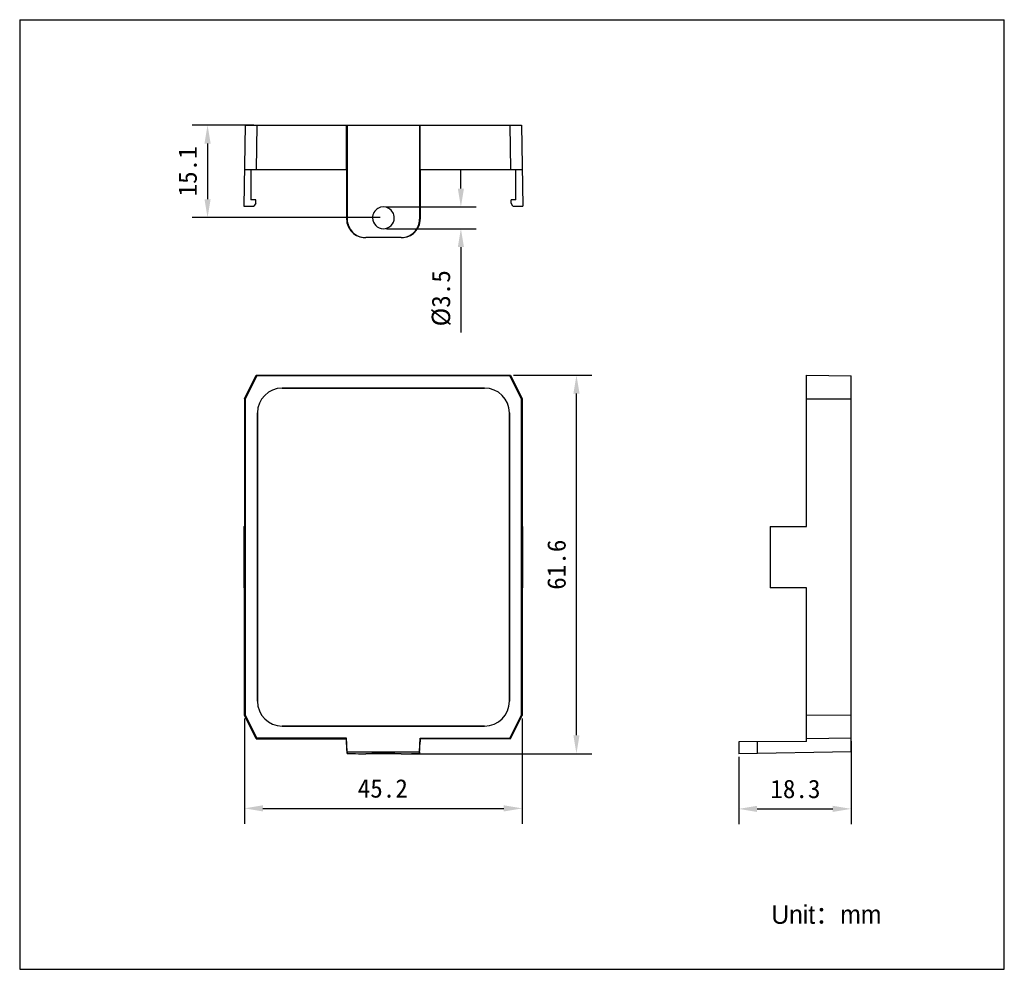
# Model space of a CAD drawing. Header units: millimetres. Extents: x 76 to 237, y 46 to 200.
import ezdxf

# ---------------------------------------------------------------- set-up
doc = ezdxf.new("R2010")
doc.units = ezdxf.units.MM
doc.header["$LTSCALE"] = 16.335
doc.header["$PDMODE"] = 3
doc.header["$PDSIZE"] = 8
doc.layers.get('0').update_dxf_attribs({"linetype": 'CONTINUOUS'})
doc.layers.get('Defpoints').update_dxf_attribs({"linetype": 'CONTINUOUS'})
doc.layers.add('20_ALL_FEATURES', color=7, linetype='CONTINUOUS')
doc.layers.add('51__DRAFT_DIMS', color=7, linetype='CONTINUOUS')
doc.styles.get("Standard").update_dxf_attribs({"font": 'simfang.ttf'})
doc.styles.add('尺寸值（小）', font='兰亭黑 GBK.TTF', dxfattribs={"height": 3})
doc.dimstyles.new('DIMSTYLE_1', dxfattribs={"dimtxt": 3, "dimasz": 3, "dimexe": 2.5, "dimexo": 0.5, "dimgap": 0.75, "dimtad": 1, "dimdsep": 46, "dimtxsty": 'STANDARD', "dimblk": '_FILLED', "dimblk1": '_FILLED', "dimblk2": '_FILLED', "dimcen": 0.09, "dimazin": 2, "dimtp": 0.3, "dimtm": 0.3, "dimtfac": 1, "dimtofl": 0, "dimtmove": 0, "dimatfit": 3, "dimldrblk": '_FILLED', "dimfxl": 1, "dimtolj": 1, "dimarcsym": 0})
doc.dimstyles.new('DIMSTYLE_2', dxfattribs={"dimtxt": 3, "dimasz": 3, "dimexe": 2.5, "dimexo": 0.5, "dimgap": 0.75, "dimtad": 1, "dimdsep": 46, "dimtxsty": 'STANDARD', "dimblk": '_FILLED', "dimblk1": '_FILLED', "dimblk2": '_FILLED', "dimcen": 0.09, "dimazin": 2, "dimtp": 0.2, "dimtm": 0.2, "dimtfac": 1, "dimtofl": 0, "dimtmove": 0, "dimatfit": 3, "dimldrblk": '_FILLED', "dimfxl": 1, "dimtolj": 1, "dimarcsym": 0})
doc.dimstyles.new('DIMSTYLE_3', dxfattribs={"dimtxt": 3, "dimasz": 3, "dimexe": 2.5, "dimexo": 0.5, "dimgap": 0.75, "dimtad": 1, "dimdsep": 46, "dimtxsty": 'STANDARD', "dimblk": '_FILLED', "dimblk1": '_FILLED', "dimblk2": '_FILLED', "dimcen": 0.09, "dimclrt": 256, "dimazin": 2, "dimtp": 0.1, "dimtm": 0.1, "dimtfac": 1, "dimtofl": 0, "dimtmove": 0, "dimatfit": 3, "dimldrblk": '_FILLED', "dimfxl": 1, "dimtolj": 1, "dimarcsym": 0})

# ---------------------------------------------------------------- blocks, each defined once
blk = doc.blocks.new('_FILLED')
at = {"color": 0, "linetype": 'ByBlock'}
blk.add_solid([(0, 0), (-1, 0.167), (-1, -0.167)], dxfattribs=at)
blk = doc.blocks.new('*D1')
at = {"layer": '51__DRAFT_DIMS', "color": 0, "lineweight": -2}
for p, q in [((112.86, 86.5), (112.86, 69.36)), ((158.07, 86.5), (158.07, 69.36)), ((115.86, 71.86), (155.07, 71.86))]:
    blk.add_line(p, q, dxfattribs=at)
at = {"layer": 'Defpoints', "color": 0}
for p in [(112.86, 87), (158.07, 87), (158.07, 71.86)]:
    blk.add_point(p, dxfattribs=at)
at = {"layer": '51__DRAFT_DIMS', "color": 0, "linetype": 'ByBlock', "lineweight": -2, "xscale": 3, "yscale": 3, "zscale": 3, "rotation": 180}
blk.add_blockref('_FILLED', (112.86, 71.86), dxfattribs=at)
at = {"layer": '51__DRAFT_DIMS', "color": 0, "linetype": 'ByBlock', "lineweight": -2, "xscale": 3, "yscale": 3, "zscale": 3}
blk.add_blockref('_FILLED', (158.07, 71.86), dxfattribs=at)
at = {"layer": '51__DRAFT_DIMS', "color": 0, "insert": (135.37, 76.61), "char_height": 3, "attachment_point": 2, "line_spacing_factor": 0.9}
blk.add_mtext('\\A1;45.2', dxfattribs=at)
blk = doc.blocks.new('*D2')
at = {"layer": '51__DRAFT_DIMS', "color": 0, "lineweight": -2}
for p, q in [((156.65, 142.36), (169.39, 142.36)), ((166.89, 83.76), (166.89, 139.36)), ((138.84, 80.76), (169.39, 80.76))]:
    blk.add_line(p, q, dxfattribs=at)
at = {"layer": 'Defpoints', "color": 0}
for p in [(156.15, 142.36), (166.89, 142.36), (138.34, 80.76)]:
    blk.add_point(p, dxfattribs=at)
at = {"layer": '51__DRAFT_DIMS', "color": 0, "linetype": 'ByBlock', "lineweight": -2, "xscale": 3, "yscale": 3, "zscale": 3}
for p, rotation in [((166.89, 142.36), 90), ((166.89, 80.76), 270)]:
    blk.add_blockref('_FILLED', p, dxfattribs=dict(at, rotation=rotation))
at = {"layer": '51__DRAFT_DIMS', "color": 0, "insert": (162.14, 111.52), "char_height": 3, "attachment_point": 2, "rotation": 90, "line_spacing_factor": 0.9}
blk.add_mtext('\\A1;61.6', dxfattribs=at)
blk = doc.blocks.new('*D3')
at = {"layer": '51__DRAFT_DIMS', "color": 0, "lineweight": -2}
for p, q in [((211.6, 82.78), (211.6, 69.28)), ((193.3, 80.26), (193.3, 69.28)), ((196.3, 71.78), (208.6, 71.78))]:
    blk.add_line(p, q, dxfattribs=at)
at = {"layer": 'Defpoints', "color": 0}
for p in [(211.6, 83.28), (193.3, 80.76), (211.6, 71.78)]:
    blk.add_point(p, dxfattribs=at)
at = {"layer": '51__DRAFT_DIMS', "color": 0, "linetype": 'ByBlock', "lineweight": -2, "xscale": 3, "yscale": 3, "zscale": 3, "rotation": 180}
blk.add_blockref('_FILLED', (193.3, 71.78), dxfattribs=at)
at = {"layer": '51__DRAFT_DIMS', "color": 0, "linetype": 'ByBlock', "lineweight": -2, "xscale": 3, "yscale": 3, "zscale": 3}
blk.add_blockref('_FILLED', (211.6, 71.78), dxfattribs=at)
at = {"layer": '51__DRAFT_DIMS', "color": 0, "insert": (202.53, 76.53), "char_height": 3, "attachment_point": 2, "line_spacing_factor": 0.9}
blk.add_mtext('\\A1;18.3', dxfattribs=at)
blk = doc.blocks.new('*D8')
at = {"layer": '51__DRAFT_DIMS', "color": 0, "lineweight": -2}
for p, q in [((148.08, 172.74), (148.08, 175.74)), ((135.97, 169.74), (150.58, 169.74)), ((135.97, 166.2), (150.58, 166.2)), ((148.08, 163.2), (148.08, 149.32))]:
    blk.add_line(p, q, dxfattribs=at)
at = {"layer": 'Defpoints', "color": 0}
for p in [(135.47, 169.74), (135.47, 166.2), (148.08, 166.2)]:
    blk.add_point(p, dxfattribs=at)
at = {"layer": '51__DRAFT_DIMS', "color": 0, "linetype": 'ByBlock', "lineweight": -2, "xscale": 3, "yscale": 3, "zscale": 3}
for p, rotation in [((148.08, 169.74), 270), ((148.08, 166.2), 90)]:
    blk.add_blockref('_FILLED', p, dxfattribs=dict(at, rotation=rotation))
at = {"layer": '51__DRAFT_DIMS', "insert": (143.33, 159.45), "char_height": 3, "attachment_point": 3, "rotation": 90, "line_spacing_factor": 0.9}
blk.add_mtext('\\A1;%%c3.5{}{{\\H0.7x;}{}}', dxfattribs=at)
blk = doc.blocks.new('*D7')
at = {"layer": '51__DRAFT_DIMS', "color": 0, "lineweight": -2}
for p, q in [((114.36, 183.06), (104.35, 183.06)), ((106.85, 180.06), (106.85, 171)), ((134.97, 168), (104.35, 168))]:
    blk.add_line(p, q, dxfattribs=at)
at = {"layer": 'Defpoints', "color": 0}
for p in [(114.86, 183.06), (106.85, 168), (135.47, 168)]:
    blk.add_point(p, dxfattribs=at)
at = {"layer": '51__DRAFT_DIMS', "color": 0, "linetype": 'ByBlock', "lineweight": -2, "xscale": 3, "yscale": 3, "zscale": 3}
for p, rotation in [((106.85, 183.06), 90), ((106.85, 168), 270)]:
    blk.add_blockref('_FILLED', p, dxfattribs=dict(at, rotation=rotation))
at = {"layer": '51__DRAFT_DIMS', "color": 0, "insert": (102.1, 175.53), "char_height": 3, "attachment_point": 2, "rotation": 90, "line_spacing_factor": 0.9}
blk.add_mtext('\\A1;15.1{}{{\\H0.7x;}{}}', dxfattribs=at)

msp = doc.modelspace()

# ---------------------------------------------------------------- linework, layer by layer
for p, q in [((76.274, 200.214), (76.274, 45.67)), ((76.274, 200.214), (236.527, 200.214)), ((236.527, 45.67), (236.527, 200.214)), ((76.274, 45.67), (236.527, 45.67))]:
    msp.add_line(p, q)
at = {"layer": '20_ALL_FEATURES'}
for p, q in [((112.99, 183.063), (112.76, 169.863)), ((112.99, 183.063), (157.941, 183.063)), ((114.863, 183.063), (114.784, 175.813)), ((129.465, 175.813), (129.465, 183.063)), ((129.581, 183.063), (129.581, 167.766)), ((141.35, 183.063), (141.35, 167.766)), ((141.465, 175.813), (141.465, 183.063)), ((156.068, 183.063), (156.146, 175.813)), ((157.941, 183.063), (158.171, 169.863)), ((112.864, 175.813), (129.487, 175.813)), ((113.903, 175.813), (113.903, 170.913)), ((129.487, 175.813), (129.482, 167.766)), ((141.443, 175.813), (158.067, 175.813)), ((141.443, 175.813), (141.448, 167.766)), ((157.027, 170.913), (157.027, 175.813)), ((114.685, 170.913), (113.903, 170.913)), ((114.685, 170.363), (114.385, 169.863)), ((114.685, 170.363), (114.685, 170.913)), ((157.027, 170.913), (156.245, 170.913)), ((156.245, 170.363), (156.245, 170.913)), ((156.545, 169.863), (156.245, 170.363)), ((112.76, 169.863), (114.385, 169.863)), ((156.545, 169.863), (158.171, 169.863)), ((129.482, 167.766), (129.581, 167.766)), ((141.448, 167.766), (141.35, 167.766)), ((138.343, 164.763), (132.588, 164.763)), ((112.864, 138.519), (114.784, 142.361)), ((114.863, 142.234), (112.99, 138.489)), ((114.784, 142.361), (114.863, 142.234)), ((114.784, 142.361), (156.146, 142.361)), ((156.068, 142.234), (114.863, 142.234)), ((156.068, 142.234), (156.146, 142.361)), ((157.941, 138.489), (156.068, 142.234)), ((156.146, 142.361), (158.067, 138.519)), ((204.348, 117.759), (204.348, 142.361)), ((204.348, 142.361), (211.598, 142.234)), ((211.598, 81.077), (211.598, 142.234)), ((119.004, 140.263), (119.004, 140.261)), ((151.927, 140.263), (119.004, 140.263)), ((119.004, 140.261), (151.927, 140.261)), ((151.927, 140.261), (151.927, 140.263)), ((112.864, 138.519), (112.864, 117.759)), ((112.864, 138.519), (112.99, 138.489)), ((112.99, 138.489), (112.99, 87.029)), ((157.941, 138.489), (158.067, 138.519)), ((157.941, 87.029), (157.941, 138.489)), ((158.067, 138.519), (158.067, 117.759)), ((204.348, 138.519), (211.598, 138.489)), ((114.962, 136.221), (114.962, 89.297)), ((114.963, 136.221), (114.962, 136.221)), ((114.963, 89.297), (114.963, 136.221)), ((155.967, 136.221), (155.967, 89.297)), ((155.969, 136.221), (155.967, 136.221)), ((155.969, 89.297), (155.969, 136.221)), ((112.76, 117.759), (112.76, 107.759)), ((112.76, 117.759), (112.864, 117.759)), ((158.171, 117.759), (158.067, 117.759)), ((158.171, 107.759), (158.171, 117.759)), ((198.398, 117.759), (198.398, 107.759)), ((198.398, 117.759), (204.348, 117.759)), ((112.864, 107.759), (112.76, 107.759)), ((112.864, 86.999), (112.864, 107.759)), ((158.067, 107.759), (158.171, 107.759)), ((158.067, 107.759), (158.067, 86.999)), ((204.348, 107.759), (198.398, 107.759)), ((204.348, 82.738), (204.348, 107.759)), ((114.962, 89.297), (114.963, 89.297)), ((155.967, 89.297), (155.969, 89.297)), ((112.99, 87.029), (112.864, 86.999)), ((114.784, 83.157), (112.864, 86.999)), ((112.99, 87.029), (114.863, 83.284)), ((156.068, 83.284), (157.941, 87.029)), ((156.146, 83.157), (158.067, 86.999)), ((157.941, 87.029), (158.067, 86.999)), ((211.598, 87.029), (204.348, 86.999)), ((151.927, 85.257), (119.004, 85.257)), ((119.004, 85.257), (119.004, 85.255)), ((119.004, 85.255), (151.927, 85.255)), ((151.927, 85.255), (151.927, 85.257)), ((114.863, 83.284), (114.784, 83.157)), ((114.784, 83.157), (129.465, 83.157)), ((129.465, 83.284), (114.863, 83.284)), ((129.581, 81.077), (129.465, 83.284)), ((129.465, 83.157), (129.465, 83.284)), ((129.487, 82.738), (129.465, 83.157)), ((129.487, 82.738), (129.482, 82.696)), ((129.581, 80.809), (129.482, 82.696)), ((141.35, 81.077), (141.465, 83.284)), ((141.35, 80.809), (141.448, 82.696)), ((141.465, 83.157), (141.443, 82.738)), ((141.443, 82.738), (141.448, 82.696)), ((141.465, 83.284), (156.068, 83.284)), ((141.465, 83.157), (141.465, 83.284)), ((156.146, 83.157), (141.465, 83.157)), ((156.068, 83.284), (156.146, 83.157)), ((204.348, 82.738), (193.298, 82.68)), ((193.298, 82.68), (193.298, 80.757)), ((196.301, 82.696), (196.301, 80.81)), ((211.598, 83.284), (204.348, 83.157)), ((129.581, 81.077), (141.35, 81.077)), ((129.581, 81.077), (129.581, 80.81)), ((129.581, 80.81), (129.581, 80.809)), ((138.343, 80.757), (132.588, 80.757)), ((133.6, 80.814), (133.6, 80.814)), ((137.331, 80.814), (137.331, 80.814)), ((141.35, 81.077), (141.35, 80.81)), ((141.35, 80.81), (141.35, 80.809)), ((211.598, 81.077), (193.298, 80.757))]:
    msp.add_line(p, q, dxfattribs=at)
for centre, radius, start, end in [((135.465, 167.97), 1.767, 359.94995, 180.05005), ((135.465, 167.97), 1.767, 180.02346, 359.97654), ((119.004, 136.221), 4.042, 90, 180), ((119.004, 136.221), 4.04, 90, 180), ((151.927, 136.221), 4.042, 0, 90), ((151.927, 136.221), 4.04, 0, 90), ((119.004, 89.297), 4.042, 180, 270), ((119.004, 89.297), 4.04, 180, 270), ((151.927, 89.297), 4.042, 270, 360), ((151.927, 89.297), 4.04, 270, 360)]:
    msp.add_arc(centre, radius, start, end, dxfattribs=at)
for centre, major_axis, ratio, start_param, end_param in [((132.486, 167.763), (2.99, -0.296), 0.9986028, -3.0437462, -1.4720365), ((132.585, 167.763), (2.876, -0.87), 0.9983536, -2.8482704, -1.2765607), ((138.345, 167.763), (2.876, 0.87), 0.9983536, -1.8650319, -0.2933222), ((138.444, 167.763), (2.99, 0.296), 0.9986028, -1.6695562, -0.0978465), ((132.585, 80.809), (3.004, 0), 0.0174311, -3.140679, -1.5698827), ((138.345, 80.809), (3.004, 0), 0.0174311, -1.57171, -0.0009137)]:
    msp.add_ellipse(centre, major_axis=major_axis, ratio=ratio, start_param=start_param, end_param=end_param, dxfattribs=at)
for points, knots in [([(137.331, 80.814), (137.331, 80.814), (137.33, 80.815), (137.328, 80.815), (137.325, 80.816), (137.319, 80.817), (137.309, 80.819), (137.293, 80.82), (137.273, 80.822), (137.249, 80.823), (137.22, 80.825), (137.187, 80.826), (137.15, 80.828), (137.092, 80.83), (137.011, 80.832), (136.902, 80.835), (136.78, 80.837), (136.644, 80.839), (136.498, 80.841), (136.341, 80.842), (136.177, 80.844), (136.005, 80.845), (135.767, 80.846), (135.465, 80.846), (135.164, 80.846), (134.926, 80.845), (134.754, 80.844), (134.589, 80.842), (134.433, 80.841), (134.286, 80.839), (134.151, 80.837), (134.028, 80.835), (133.92, 80.832), (133.838, 80.83), (133.781, 80.828), (133.744, 80.826), (133.711, 80.825), (133.682, 80.823), (133.657, 80.822), (133.637, 80.82), (133.622, 80.819), (133.611, 80.817), (133.605, 80.816), (133.602, 80.815), (133.601, 80.815), (133.6, 80.814), (133.6, 80.814)], [0, 0, 0, 0, 0.000268, 0.0007771, 0.0015685, 0.0026516, 0.005702, 0.0099327, 0.0153376, 0.0219053, 0.0296211, 0.0384668, 0.0484218, 0.0594621, 0.0846911, 0.1139124, 0.1468453, 0.1831738, 0.2225486, 0.2645913, 0.3088976, 0.3550417, 0.4025797, 0.5000001, 0.5974204, 0.6449584, 0.6911024, 0.7354087, 0.7774513, 0.8168261, 0.8531546, 0.8860876, 0.9153088, 0.9405379, 0.9515782, 0.9615332, 0.9703789, 0.9780947, 0.9846623, 0.9900673, 0.994298, 0.9973484, 0.9984315, 0.9992229, 0.999732, 1, 1, 1, 1]), ([(133.6, 80.814), (133.6, 80.813), (133.601, 80.813), (133.602, 80.812), (133.605, 80.811), (133.611, 80.81), (133.621, 80.809), (133.637, 80.807), (133.657, 80.806), (133.681, 80.804), (133.71, 80.803), (133.743, 80.801), (133.78, 80.8), (133.838, 80.798), (133.919, 80.795), (134.028, 80.793), (134.15, 80.79), (134.285, 80.788), (134.432, 80.786), (134.589, 80.785), (134.754, 80.783), (134.925, 80.782), (135.163, 80.781), (135.465, 80.781), (135.767, 80.781), (136.005, 80.782), (136.177, 80.783), (136.342, 80.785), (136.498, 80.786), (136.645, 80.788), (136.78, 80.79), (136.903, 80.793), (137.012, 80.795), (137.093, 80.798), (137.15, 80.8), (137.188, 80.801), (137.22, 80.803), (137.249, 80.804), (137.274, 80.806), (137.294, 80.807), (137.309, 80.809), (137.319, 80.81), (137.325, 80.811), (137.328, 80.812), (137.33, 80.813), (137.331, 80.813), (137.331, 80.814)], [0, 0, 0, 0, 0.0002606, 0.0007586, 0.0015387, 0.0026106, 0.0056396, 0.0098505, 0.0152375, 0.0217889, 0.0294902, 0.0383233, 0.0482675, 0.0592989, 0.0845154, 0.1137312, 0.1466654, 0.1830013, 0.2223894, 0.2644504, 0.3087794, 0.3549498, 0.402517, 0.5000001, 0.5974832, 0.6450503, 0.6912206, 0.7355496, 0.7776106, 0.8169986, 0.8533346, 0.8862688, 0.9154845, 0.9407011, 0.9517324, 0.9616766, 0.9705097, 0.9782111, 0.9847625, 0.9901495, 0.9943604, 0.9973894, 0.9984613, 0.9992414, 0.9997394, 1, 1, 1, 1])]:
    msp.add_open_spline(points, degree=3, knots=knots, dxfattribs=at)

# ---------------------------------------------------------------- texts
at = {"insert": (198.604, 56.077), "char_height": 3, "attachment_point": 1, "style": '尺寸值（小）'}
msp.add_mtext_dynamic_manual_height_columns('Unit：mm', width=28.36323, gutter_width=1, heights=[0], dxfattribs=at)

# ---------------------------------------------------------------- dimensions: what is measured, and where the dimension line sits
at = {"layer": '51__DRAFT_DIMS'}
for base, p1, p2, text, dimstyle, picture, middle in [((106.845, 168.002), (114.863, 183.063), (135.465, 168.002), '<>{}{{\\H0.7x;}{}}', 'DIMSTYLE_2', '*D7', (104.095, 175.533)), ((148.083, 166.203), (135.465, 169.737), (135.465, 166.203), '%%c<>{}{{\\H0.7x;}{}}', 'DIMSTYLE_3', '*D8', (145.333, 154.762))]:
    dim = msp.add_linear_dim(base=base, p1=p1, p2=p2, angle=270, text=text, dimstyle=dimstyle, override={"dimdec": 1}, dxfattribs=at)
    dim.commit()
    dim.dimension.update_dxf_attribs({"geometry": picture, "text_midpoint": middle})
dim = msp.add_linear_dim(base=(166.892, 142.361), p1=(138.343, 80.757), p2=(156.146, 142.361), angle=90, dimstyle='DIMSTYLE_1', dxfattribs=at)
dim.commit()
dim.dimension.update_dxf_attribs({"geometry": '*D2', "text_midpoint": (166.892, 111.521), "dimtype": 160})
for base, p1, p2, dimstyle, picture, middle in [((158.067, 71.856), (112.864, 86.999), (158.067, 86.999), 'DIMSTYLE_1', '*D1', (135.369, 71.856)), ((211.598, 71.776), (193.298, 80.757), (211.598, 83.284), 'DIMSTYLE_2', '*D3', (202.527, 71.776))]:
    dim = msp.add_linear_dim(base=base, p1=p1, p2=p2, dimstyle=dimstyle, dxfattribs=at)
    dim.commit()
    dim.dimension.update_dxf_attribs({"geometry": picture, "text_midpoint": middle, "dimtype": 160})

doc.saveas('drawing.dxf')
